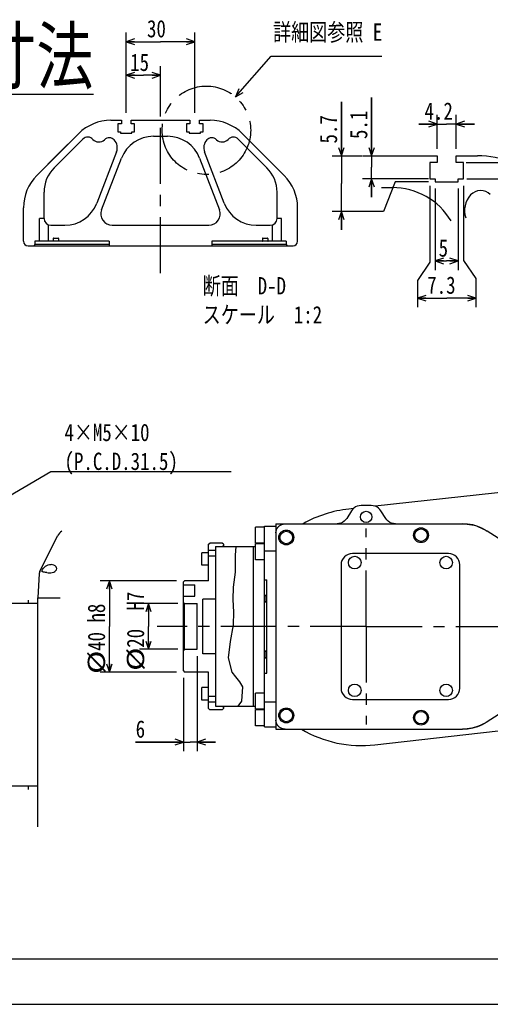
# Model space of a CAD drawing. Header units: millimetres. Extents: x 0 to 594, y 0 to 420.
# Tile 2 of 31: x 132 to 235, y 0 to 216. Entities that reach past the tile are written whole.
import ezdxf

# ---------------------------------------------------------------- set-up
doc = ezdxf.new("R2010")
doc.units = ezdxf.units.MM
doc.header["$LTSCALE"] = 32.67
doc.linetypes.add('CENTER', pattern=[0.6, 0.375, -0.075, 0.075, -0.075])
doc.layers.get('0').update_dxf_attribs({"linetype": 'CONTINUOUS'})
for name, color, linetype in [('DEFAULT_1', 7, 'CENTER'), ('DRA_ITEM', 7, 'CONTINUOUS'), ('DRIV_DIM', 7, 'CONTINUOUS'), ('PARAM_DIM', 7, 'CONTINUOUS')]:
    doc.layers.add(name, color=color, linetype=linetype)
doc.styles.get("Standard").update_dxf_attribs({"font": 'txt', "width": 0.8})
doc.dimstyles.new('DIMSTYLE_12', dxfattribs={"dimtxt": 3.8, "dimasz": 1.8, "dimexe": 0.18, "dimexo": 0.0625, "dimgap": 0.09, "dimtad": 1, "dimlfac": 2, "dimdsep": 46, "dimtxsty": 'STANDARD', "dimblk": 'OPEN', "dimblk1": 'OPEN', "dimblk2": 'OPEN', "dimcen": 0.09, "dimadec": 0, "dimazin": 0, "dimtp": 0.2, "dimtm": 0.2, "dimtfac": 1, "dimtofl": 0, "dimtmove": 0, "dimatfit": 3, "dimldrblk": 'OPEN', "dimfxl": 1, "dimtolj": 1, "dimarcsym": 0})
doc.dimstyles.new('DIMSTYLE_15', dxfattribs={"dimtxt": 3.8, "dimasz": 1.8, "dimexe": 0.18, "dimexo": 0.0625, "dimgap": 0.09, "dimtad": 1, "dimdsep": 46, "dimtxsty": 'STANDARD', "dimblk": 'OPEN', "dimblk1": 'OPEN', "dimblk2": 'OPEN', "dimcen": 0.09, "dimadec": 0, "dimazin": 0, "dimtp": 0.1, "dimtm": 0.1, "dimtfac": 1, "dimtofl": 0, "dimtmove": 0, "dimatfit": 3, "dimldrblk": 'OPEN', "dimfxl": 1, "dimtolj": 1, "dimarcsym": 0})
doc.dimstyles.new('DIMSTYLE_16', dxfattribs={"dimtxt": 3.8, "dimasz": 1.8, "dimexe": 0.18, "dimexo": 0.0625, "dimgap": 0.09, "dimtad": 1, "dimdec": 3, "dimlfac": 2, "dimdsep": 46, "dimtxsty": 'STANDARD', "dimblk": 'OPEN', "dimblk1": 'OPEN', "dimblk2": 'OPEN', "dimcen": 0.09, "dimadec": 0, "dimazin": 0, "dimtp": 0.2, "dimtm": 0.2, "dimtfac": 1, "dimtdec": 3, "dimtofl": 0, "dimtmove": 0, "dimatfit": 3, "dimldrblk": 'OPEN', "dimfxl": 1, "dimtolj": 1, "dimarcsym": 0})
doc.dimstyles.new('DIMSTYLE_17', dxfattribs={"dimtxt": 3.8, "dimasz": 1.8, "dimexe": 0.18, "dimexo": 0.0625, "dimgap": 0.09, "dimtad": 1, "dimdsep": 46, "dimtxsty": 'STANDARD', "dimblk": 'OPEN', "dimblk1": 'OPEN', "dimblk2": 'OPEN', "dimcen": 0.09, "dimadec": 0, "dimazin": 0, "dimtp": 0.2, "dimtm": 0.2, "dimtfac": 1, "dimtofl": 0, "dimtmove": 0, "dimatfit": 3, "dimldrblk": 'OPEN', "dimfxl": 1, "dimtolj": 1, "dimarcsym": 0})
doc.dimstyles.new('DIMSTYLE_18', dxfattribs={"dimtxt": 3.8, "dimasz": 1.8, "dimexe": 0.18, "dimexo": 0.0625, "dimgap": 0.09, "dimtad": 1, "dimlfac": 2, "dimdsep": 46, "dimtxsty": 'STANDARD', "dimblk": 'OPEN', "dimblk1": 'OPEN', "dimblk2": 'OPEN', "dimcen": 0.09, "dimadec": 0, "dimazin": 0, "dimtm": 0.039, "dimtfac": 1, "dimtofl": 0, "dimtmove": 0, "dimatfit": 3, "dimldrblk": 'OPEN', "dimfxl": 1, "dimtolj": 1, "dimarcsym": 0})
doc.dimstyles.new('DIMSTYLE_5', dxfattribs={"dimtxt": 3.8, "dimasz": 1.8, "dimexe": 0.18, "dimexo": 0.0625, "dimgap": 0.09, "dimtad": 1, "dimdec": 3, "dimlfac": 2, "dimdsep": 46, "dimtxsty": 'STANDARD', "dimblk": 'OPEN', "dimblk1": 'OPEN', "dimblk2": 'OPEN', "dimcen": 0.09, "dimadec": 0, "dimazin": 0, "dimtp": 0.001, "dimtm": 0.001, "dimtfac": 1, "dimtdec": 3, "dimtofl": 0, "dimtmove": 0, "dimatfit": 3, "dimldrblk": 'OPEN', "dimfxl": 1, "dimtolj": 1, "dimarcsym": 0})
doc.dimstyles.new('DIMSTYLE_7', dxfattribs={"dimtxt": 3.8, "dimasz": 1.8, "dimexe": 0.18, "dimexo": 0.0625, "dimgap": 0.09, "dimtad": 1, "dimdec": 3, "dimdsep": 46, "dimtxsty": 'STANDARD', "dimblk": 'OPEN', "dimblk1": 'OPEN', "dimblk2": 'OPEN', "dimcen": 0.09, "dimadec": 0, "dimazin": 0, "dimtp": 0.001, "dimtm": 0.001, "dimtfac": 1, "dimtdec": 3, "dimtofl": 0, "dimtmove": 0, "dimatfit": 3, "dimldrblk": 'OPEN', "dimfxl": 1, "dimtolj": 1, "dimarcsym": 0})

# ---------------------------------------------------------------- blocks, each defined once
blk = doc.blocks.new('_OPEN')
at = {"color": 0, "linetype": 'BYBLOCK'}
for p, q in [((0, 0), (-1, 0.34)), ((-1, -0.34), (0, 0)), ((-1, 0), (0, 0))]:
    blk.add_line(p, q, dxfattribs=at)
blk = doc.blocks.new('*D13')
at = {"layer": 'DRIV_DIM', "color": 2, "linetype": 'CONTINUOUS'}
for p, q in [((166.12, 87.81), (157.72, 87.81)), ((159.72, 87.81), (159.72, 82.81)), ((159.72, 77.81), (159.72, 82.81)), ((166.12, 77.81), (157.72, 77.81))]:
    blk.add_line(p, q, dxfattribs=at)
at = {"layer": 'DRIV_DIM', "color": 2, "linetype": 'CONTINUOUS', "xscale": 1.8, "yscale": 1.8, "zscale": 1.8}
for p, rotation in [((159.72, 87.81), 90), ((159.72, 77.81), 270)]:
    blk.add_blockref('_OPEN', p, dxfattribs=dict(at, rotation=rotation))
at = {"layer": 'DRIV_DIM', "color": 2, "linetype": 'CONTINUOUS'}
for s, width, p in [(' H7', 0.8, (158.77, 84.22)), ('20', 0.8, (158.77, 78.14)), ('%%c', 1.333333, (158.77, 73.07))]:
    blk.add_text(s, height=3.8, rotation=90, dxfattribs=dict(at, width=width)).set_placement(p)
blk = doc.blocks.new('*D23')
at = {"layer": 'DRIV_DIM', "color": 2, "linetype": 'CONTINUOUS'}
for p, q in [((249.08, 184.48), (249.08, 204.95)), ((249.08, 204.95), (249.08, 182.68)), ((229.24, 184.48), (251.08, 184.48)), ((249.08, 176.88), (249.08, 182.68)), ((229.38, 180.88), (251.08, 180.88)), ((249.08, 180.88), (249.08, 176.88))]:
    blk.add_line(p, q, dxfattribs=at)
at = {"layer": 'DRIV_DIM', "color": 2, "linetype": 'CONTINUOUS', "xscale": 1.8, "yscale": 1.8, "zscale": 1.8}
for p, rotation in [((249.08, 184.48), 270), ((249.08, 180.88), 90)]:
    blk.add_blockref('_OPEN', p, dxfattribs=dict(at, rotation=rotation))
at = {"layer": 'DRIV_DIM', "color": 2, "linetype": 'CONTINUOUS', "width": 0.8}
blk.add_text('3.6', height=3.8, rotation=90, dxfattribs=at).set_placement((248.13, 195.83))
blk = doc.blocks.new('*D24')
at = {"layer": 'DRIV_DIM', "color": 2, "linetype": 'CONTINUOUS'}
for p, q in [((201.96, 185.98), (201.96, 197.77)), ((201.96, 197.77), (201.96, 179.87)), ((199.96, 185.98), (206.44, 185.98)), ((201.96, 169.75), (201.96, 179.87)), ((213.75, 180.28), (211.18, 173.75)), ((220.99, 180.28), (213.75, 180.28)), ((211.18, 173.75), (199.96, 173.75)), ((201.96, 173.75), (201.96, 169.75))]:
    blk.add_line(p, q, dxfattribs=at)
at = {"layer": 'DRIV_DIM', "color": 2, "linetype": 'CONTINUOUS', "xscale": 1.8, "yscale": 1.8, "zscale": 1.8}
for p, rotation in [((201.96, 185.98), 270), ((201.96, 173.75), 90)]:
    blk.add_blockref('_OPEN', p, dxfattribs=dict(at, rotation=rotation))
at = {"layer": 'DRIV_DIM', "color": 2, "linetype": 'CONTINUOUS', "width": 0.8}
blk.add_text('5.7', height=3.8, rotation=90, dxfattribs=at).set_placement((201.01, 188.65))
blk = doc.blocks.new('*D25')
at = {"layer": 'DRIV_DIM', "color": 2, "linetype": 'CONTINUOUS'}
for p, q in [((208.57, 185.98), (208.57, 198.75)), ((208.57, 198.75), (208.57, 183.43)), ((206.57, 185.98), (213.48, 185.98)), ((208.57, 176.88), (208.57, 183.43)), ((220.99, 180.88), (206.57, 180.88)), ((208.57, 180.88), (208.57, 176.88))]:
    blk.add_line(p, q, dxfattribs=at)
at = {"layer": 'DRIV_DIM', "color": 2, "linetype": 'CONTINUOUS', "xscale": 1.8, "yscale": 1.8, "zscale": 1.8}
for p, rotation in [((208.57, 185.98), 270), ((208.57, 180.88), 90)]:
    blk.add_blockref('_OPEN', p, dxfattribs=dict(at, rotation=rotation))
at = {"layer": 'DRIV_DIM', "color": 2, "linetype": 'CONTINUOUS', "width": 0.8}
blk.add_text('5.1', height=3.8, rotation=90, dxfattribs=at).set_placement((207.62, 189.63))
blk = doc.blocks.new('*D35')
at = {"layer": 'DRIV_DIM', "color": 2, "linetype": 'CONTINUOUS'}
for p, q in [((170.37, 76.31), (170.37, 55.48)), ((167.37, 71.56), (167.37, 55.48)), ((167.37, 57.48), (156.91, 57.48)), ((156.91, 57.48), (168.87, 57.48)), ((174.37, 57.48), (168.87, 57.48)), ((170.37, 57.48), (174.37, 57.48))]:
    blk.add_line(p, q, dxfattribs=at)
at = {"layer": 'DRIV_DIM', "color": 2, "linetype": 'CONTINUOUS', "xscale": 1.8, "yscale": 1.8, "zscale": 1.8}
blk.add_blockref('_OPEN', (167.37, 57.48), dxfattribs=at)
at = {"layer": 'DRIV_DIM', "color": 2, "linetype": 'CONTINUOUS', "xscale": 1.8, "yscale": 1.8, "zscale": 1.8, "rotation": 180}
blk.add_blockref('_OPEN', (170.37, 57.48), dxfattribs=at)
at = {"layer": 'DRIV_DIM', "color": 2, "linetype": 'CONTINUOUS', "width": 0.8}
blk.add_text('6', height=3.8, dxfattribs=at).set_placement((156.91, 58.43))
blk = doc.blocks.new('*D50')
at = {"layer": 'PARAM_DIM', "color": 2, "linetype": 'CONTINUOUS'}
for p, q in [((222.89, 187.48), (222.89, 194.9)), ((227.09, 187.48), (227.09, 194.9)), ((222.89, 192.9), (218.89, 192.9)), ((218.89, 192.9), (224.99, 192.9)), ((231.09, 192.9), (224.99, 192.9)), ((227.09, 192.9), (231.09, 192.9))]:
    blk.add_line(p, q, dxfattribs=at)
at = {"layer": 'PARAM_DIM', "color": 2, "linetype": 'CONTINUOUS', "xscale": 1.8, "yscale": 1.8, "zscale": 1.8}
blk.add_blockref('_OPEN', (222.89, 192.9), dxfattribs=at)
at = {"layer": 'PARAM_DIM', "color": 2, "linetype": 'CONTINUOUS', "xscale": 1.8, "yscale": 1.8, "zscale": 1.8, "rotation": 180}
blk.add_blockref('_OPEN', (227.09, 192.9), dxfattribs=at)
at = {"layer": 'PARAM_DIM', "color": 2, "linetype": 'CONTINUOUS', "width": 0.8}
blk.add_text('4.2', height=3.8, dxfattribs=at).set_placement((220.14, 193.85))
blk = doc.blocks.new('*D51')
at = {"layer": 'PARAM_DIM', "color": 2, "linetype": 'CONTINUOUS'}
for p, q in [((154.85, 195.37), (154.85, 205.59)), ((162.35, 195.37), (162.35, 205.59)), ((154.85, 203.59), (158.6, 203.59)), ((162.35, 203.59), (158.6, 203.59))]:
    blk.add_line(p, q, dxfattribs=at)
at = {"layer": 'PARAM_DIM', "color": 2, "linetype": 'CONTINUOUS', "xscale": 1.8, "yscale": 1.8, "zscale": 1.8, "rotation": 180}
blk.add_blockref('_OPEN', (154.85, 203.59), dxfattribs=at)
at = {"layer": 'PARAM_DIM', "color": 2, "linetype": 'CONTINUOUS', "xscale": 1.8, "yscale": 1.8, "zscale": 1.8}
blk.add_blockref('_OPEN', (162.35, 203.59), dxfattribs=at)
at = {"layer": 'PARAM_DIM', "color": 2, "linetype": 'CONTINUOUS', "width": 0.8}
blk.add_text('15', height=3.8, dxfattribs=at).set_placement((155.7, 204.54))
blk = doc.blocks.new('*D52')
at = {"layer": 'PARAM_DIM', "color": 2, "linetype": 'CONTINUOUS'}
for p, q in [((154.85, 195.37), (154.85, 212.96)), ((169.85, 195.37), (169.85, 212.96)), ((154.85, 210.96), (162.35, 210.96)), ((169.85, 210.96), (162.35, 210.96))]:
    blk.add_line(p, q, dxfattribs=at)
at = {"layer": 'PARAM_DIM', "color": 2, "linetype": 'CONTINUOUS', "xscale": 1.8, "yscale": 1.8, "zscale": 1.8, "rotation": 180}
blk.add_blockref('_OPEN', (154.85, 210.96), dxfattribs=at)
at = {"layer": 'PARAM_DIM', "color": 2, "linetype": 'CONTINUOUS', "xscale": 1.8, "yscale": 1.8, "zscale": 1.8}
blk.add_blockref('_OPEN', (169.85, 210.96), dxfattribs=at)
at = {"layer": 'PARAM_DIM', "color": 2, "linetype": 'CONTINUOUS', "width": 0.8}
blk.add_text('30', height=3.8, dxfattribs=at).set_placement((159.39, 211.91))
blk = doc.blocks.new('*D53')
at = {"layer": 'PARAM_DIM', "color": 2, "linetype": 'CONTINUOUS'}
for p, q in [((221.34, 179.38), (221.34, 162.65)), ((228.64, 179.38), (228.64, 163.01)), ((221.34, 162.65), (218.63, 158.64)), ((228.64, 163.01), (231.4, 159.09)), ((218.63, 158.64), (218.63, 152.76)), ((231.4, 159.09), (231.4, 152.76)), ((218.63, 154.76), (225.01, 154.76)), ((231.4, 154.76), (225.01, 154.76))]:
    blk.add_line(p, q, dxfattribs=at)
at = {"layer": 'PARAM_DIM', "color": 2, "linetype": 'CONTINUOUS', "xscale": 1.8, "yscale": 1.8, "zscale": 1.8, "rotation": 180}
blk.add_blockref('_OPEN', (218.63, 154.76), dxfattribs=at)
at = {"layer": 'PARAM_DIM', "color": 2, "linetype": 'CONTINUOUS', "xscale": 1.8, "yscale": 1.8, "zscale": 1.8}
blk.add_blockref('_OPEN', (231.4, 154.76), dxfattribs=at)
at = {"layer": 'PARAM_DIM', "color": 2, "linetype": 'CONTINUOUS', "width": 0.8}
blk.add_text('7.3', height=3.8, dxfattribs=at).set_placement((220.73, 155.71))
blk = doc.blocks.new('*D54')
at = {"layer": 'PARAM_DIM', "color": 2, "linetype": 'CONTINUOUS'}
for p, q in [((222.49, 178.78), (222.49, 160.9)), ((227.49, 178.78), (227.49, 160.9)), ((222.49, 162.9), (224.99, 162.9)), ((227.49, 162.9), (224.99, 162.9))]:
    blk.add_line(p, q, dxfattribs=at)
at = {"layer": 'PARAM_DIM', "color": 2, "linetype": 'CONTINUOUS', "xscale": 1.8, "yscale": 1.8, "zscale": 1.8, "rotation": 180}
blk.add_blockref('_OPEN', (222.49, 162.9), dxfattribs=at)
at = {"layer": 'PARAM_DIM', "color": 2, "linetype": 'CONTINUOUS', "xscale": 1.8, "yscale": 1.8, "zscale": 1.8}
blk.add_blockref('_OPEN', (227.49, 162.9), dxfattribs=at)
at = {"layer": 'PARAM_DIM', "color": 2, "linetype": 'CONTINUOUS', "width": 0.8}
blk.add_text('5', height=3.8, dxfattribs=at).set_placement((223.23, 163.85))
blk = doc.blocks.new('*D59')
at = {"layer": 'PARAM_DIM', "color": 2, "linetype": 'CONTINUOUS'}
for p, q in [((165.87, 92.81), (149.16, 92.81)), ((151.16, 92.81), (151.16, 82.81)), ((151.16, 72.81), (151.16, 82.81)), ((165.87, 72.81), (149.16, 72.81))]:
    blk.add_line(p, q, dxfattribs=at)
at = {"layer": 'PARAM_DIM', "color": 2, "linetype": 'CONTINUOUS', "xscale": 1.8, "yscale": 1.8, "zscale": 1.8}
for p, rotation in [((151.16, 92.81), 90), ((151.16, 72.81), 270)]:
    blk.add_blockref('_OPEN', p, dxfattribs=dict(at, rotation=rotation))
at = {"layer": 'PARAM_DIM', "color": 2, "linetype": 'CONTINUOUS'}
for s, width, p in [('40 h8', 0.8, (150.21, 77.46)), ('%%c', 1.333333, (150.21, 72.4))]:
    blk.add_text(s, height=3.8, rotation=90, dxfattribs=dict(at, width=width)).set_placement(p)

msp = doc.modelspace()

# ---------------------------------------------------------------- linework, layer by layer
at = {"color": 7, "linetype": 'CONTINUOUS'}
for p, q in [((151.49552, 193.72765), (153.80338, 193.72765)), ((153.02838, 192.97765), (153.02838, 191.17765)), ((153.80338, 192.97765), (153.02838, 192.97765)), ((153.80338, 193.72765), (153.80338, 192.97765)), ((155.90338, 192.97765), (155.90338, 193.72765)), ((155.90338, 193.72765), (168.80338, 193.72765)), ((156.67838, 192.97765), (155.90338, 192.97765)), ((156.67838, 191.17765), (156.67838, 192.97765)), ((168.02838, 192.97765), (168.02838, 191.17765)), ((168.80338, 192.97765), (168.02838, 192.97765)), ((168.80338, 193.72765), (168.80338, 192.97765)), ((170.90338, 192.97765), (170.90338, 193.72765)), ((170.90338, 193.72765), (173.21125, 193.72765)), ((171.67838, 192.97765), (170.90338, 192.97765)), ((171.67838, 191.17765), (171.67838, 192.97765)), ((144.42445, 190.79872), (135.28231, 181.65658)), ((153.02838, 191.17765), (153.60338, 191.17765)), ((153.60338, 191.17765), (153.60338, 190.87765)), ((153.60338, 190.87765), (156.10338, 190.87765)), ((156.10338, 190.87765), (156.10338, 191.17765)), ((156.10338, 191.17765), (156.67838, 191.17765)), ((160.7967, 190.22765), (163.91007, 190.22765)), ((168.02838, 191.17765), (168.60338, 191.17765)), ((168.60338, 191.17765), (168.60338, 190.87765)), ((168.60338, 190.87765), (171.10338, 190.87765)), ((171.10338, 190.87765), (171.10338, 191.17765)), ((171.10338, 191.17765), (171.67838, 191.17765)), ((180.28231, 190.79872), (189.42445, 181.65658)), ((137.70482, 184.1498), (142.03939, 188.48436)), ((145.36955, 189.6225), (139.05008, 183.30303)), ((142.02878, 188.40304), (141.99342, 188.4384)), ((142.07474, 188.44901), (142.03939, 188.48436)), ((179.33721, 189.6225), (185.65668, 183.30303)), ((139.55391, 185.92817), (139.51855, 185.96353)), ((140.46607, 186.84034), (140.43072, 186.87569)), ((141.04944, 187.4237), (141.01408, 187.45906)), ((152.7318, 186.83173), (148.39727, 175.53989)), ((176.30949, 175.53989), (171.97496, 186.83173)), ((211.40019, 185.98182), (222.89065, 185.98182)), ((222.89065, 185.98182), (222.89065, 184.48182)), ((227.09065, 184.48182), (227.09065, 185.98182)), ((227.09065, 185.98182), (231.70638, 185.98182)), ((137.74018, 184.11444), (137.70482, 184.1498)), ((137.78614, 184.1604), (137.75078, 184.19576)), ((138.76548, 185.13975), (138.73013, 185.1751)), ((149.46031, 174.12357), (153.79484, 185.41541)), ((170.91192, 185.41541), (175.24645, 174.12357)), ((221.34065, 184.48182), (221.34065, 180.88183)), ((222.89065, 184.48182), (221.34065, 184.48182)), ((228.64065, 184.48182), (227.09065, 184.48182)), ((228.64065, 180.88183), (228.64065, 184.48182)), ((221.34065, 180.88183), (222.49065, 180.88183)), ((222.49065, 180.88183), (222.49065, 180.28183)), ((222.49065, 180.28183), (227.49065, 180.28183)), ((227.49065, 180.28183), (227.49065, 180.88183)), ((227.49065, 180.88183), (228.64065, 180.88183)), ((136.85338, 172.22765), (136.85338, 177.99973)), ((187.85338, 172.22765), (187.85338, 177.99973)), ((210.71238, 178.98182), (213.10402, 178.98182)), ((132.35338, 167.22765), (132.35338, 174.58551)), ((192.35338, 167.22765), (192.35338, 174.58551)), ((135.85338, 167.22765), (135.85338, 172.22765)), ((136.85338, 172.22765), (135.85338, 172.22765)), ((137.85338, 167.22765), (137.85338, 170.81343)), ((138.35338, 170.72765), (141.39542, 170.72765)), ((151.79426, 170.72765), (172.9125, 170.72765)), ((183.31135, 170.72765), (186.35338, 170.72765)), ((186.85338, 167.22765), (186.85338, 170.81343)), ((188.85338, 172.22765), (187.85338, 172.22765)), ((188.85338, 167.22765), (188.85338, 172.22765)), ((133.35338, 166.22765), (191.35338, 166.22765)), ((134.85338, 166.47763), (134.6034, 166.22765)), ((134.85338, 167.22765), (134.85338, 166.47763)), ((151.10338, 167.22765), (134.85338, 167.22765)), ((151.10338, 166.47763), (134.85338, 166.47763)), ((138.85338, 167.27763), (138.8034, 167.22765)), ((138.85338, 167.80265), (138.85338, 167.27763)), ((140.05338, 167.27763), (138.85338, 167.27763)), ((138.95338, 167.90265), (139.95338, 167.90265)), ((140.05338, 167.80265), (140.05338, 167.27766)), ((140.1034, 167.22765), (140.05338, 167.27766)), ((151.10338, 167.22765), (151.10338, 166.22765)), ((189.85338, 167.22765), (173.60338, 167.22765)), ((173.60338, 167.22765), (173.60338, 166.22765)), ((189.85338, 166.47763), (173.60338, 166.47763)), ((184.60337, 167.22765), (184.65338, 167.27766)), ((184.65338, 167.80265), (184.65338, 167.27766)), ((185.85338, 167.27763), (184.65338, 167.27763)), ((184.75338, 167.90265), (185.75338, 167.90265)), ((185.85338, 167.80265), (185.85338, 167.27763)), ((185.85338, 167.27763), (185.90336, 167.22765)), ((189.85338, 167.22765), (189.85338, 166.47763)), ((189.85338, 166.47763), (190.10336, 166.22765)), ((250.5248, 113.65876), (209.30355, 109.1677)), ((204.1387, 108.13103), (203.10695, 106.48023)), ((204.58694, 108.65382), (203.56289, 108.54225)), ((208.48768, 109.30563), (206.25797, 109.30563)), ((211.6387, 106.48023), (210.60695, 108.13103)), ((183.12282, 101.05563), (183.12282, 104.55563)), ((185.12282, 104.55563), (183.12282, 104.55563)), ((185.12282, 60.80563), (185.12282, 104.80563)), ((185.12282, 104.80563), (187.62282, 104.80563)), ((187.62282, 105.30563), (187.62282, 60.30563)), ((187.62282, 105.30563), (228.43681, 105.30563)), ((229.57663, 105.24044), (228.43681, 105.30563)), ((230.70156, 105.04572), (229.57663, 105.24044)), ((231.79693, 104.72401), (230.70156, 105.04572)), ((232.84849, 104.27949), (231.79693, 104.72401)), ((233.84253, 103.71796), (232.84849, 104.27949)), ((240.78197, 99.25689), (233.84253, 103.71796)), ((172.87282, 100.80562), (173.12283, 101.05563)), ((172.87282, 92.80563), (172.87282, 100.80562)), ((174.37282, 99.43063), (172.87282, 99.43063)), ((175.87281, 101.05563), (173.12283, 101.05563)), ((174.37282, 100.30563), (174.37282, 65.30563)), ((174.37282, 100.30563), (183.12282, 100.30563)), ((176.12282, 100.80562), (175.87281, 101.05563)), ((175.87283, 100.30563), (176.12282, 100.55563)), ((176.12282, 100.80562), (176.12282, 100.30563)), ((178.76932, 98.43231), (178.88038, 100.30563)), ((182.62282, 100.30563), (182.62282, 65.30563)), ((185.12282, 101.05563), (183.12282, 101.05563)), ((183.12282, 97.43867), (183.12282, 100.93867)), ((185.12282, 100.93867), (183.12282, 100.93867)), ((185.12282, 99.35102), (187.62282, 99.35102)), ((171.37282, 96.21271), (171.37282, 98.96271)), ((172.87282, 98.96271), (171.37282, 98.96271)), ((174.37282, 98.18063), (172.87282, 98.18063)), ((178.79388, 96.53825), (178.76932, 98.43231)), ((185.12282, 97.43867), (183.12282, 97.43867)), ((225.37282, 98.80563), (204.37282, 98.80563)), ((172.87282, 96.21271), (171.37282, 96.21271)), ((178.74026, 94.67153), (178.79388, 96.53825)), ((201.87282, 96.30563), (201.87282, 69.30563)), ((227.87282, 69.30563), (227.87282, 96.30563)), ((167.37282, 92.55564), (167.62282, 92.80563)), ((172.87282, 92.80563), (167.62282, 92.80563)), ((178.4389, 92.50786), (178.60725, 93.59425)), ((178.60725, 93.59425), (178.74026, 94.67153)), ((185.12282, 93.04343), (185.62282, 93.04343)), ((185.62282, 72.56783), (185.62282, 93.04343)), ((167.37282, 73.05563), (167.37282, 92.55564)), ((167.37282, 91.93063), (169.87282, 91.93063)), ((169.87282, 89.43063), (169.87282, 91.93063)), ((178.24122, 88.69721), (178.29695, 91.42057)), ((178.29695, 91.42057), (178.4389, 92.50786)), ((167.37282, 89.43063), (169.87282, 89.43063)), ((171.62282, 76.80563), (171.62282, 88.80563)), ((174.37282, 88.80563), (171.62282, 88.80563)), ((178.36741, 85.95924), (178.24122, 88.69721)), ((185.12282, 89.67857), (185.37282, 89.67857)), ((185.37282, 89.67857), (185.37282, 88.17857)), ((167.6228, 87.80563), (167.37282, 88.05561)), ((167.6228, 77.80563), (167.6228, 87.80563)), ((167.6228, 87.80563), (170.37282, 87.80563)), ((170.37282, 77.80563), (170.37282, 87.80563)), ((185.12282, 88.17857), (185.37282, 88.17857)), ((178.29695, 83.1454), (178.36741, 85.95924)), ((177.6583, 79.4982), (178.29695, 83.1454)), ((167.6228, 77.80563), (167.37282, 77.55565)), ((167.6228, 77.80563), (170.37282, 77.80563)), ((177.19988, 75.94681), (177.6583, 79.4982)), ((174.37282, 76.80563), (171.62282, 76.80563)), ((178.0014, 72.80144), (177.19988, 75.94681)), ((185.12282, 77.4327), (185.37282, 77.4327)), ((185.12282, 75.9327), (185.37282, 75.9327)), ((185.37282, 77.4327), (185.37282, 75.9327)), ((167.37282, 73.05563), (167.62282, 72.80563)), ((172.87282, 72.80563), (167.62282, 72.80563)), ((172.87282, 64.80564), (172.87282, 72.80563)), ((178.82521, 71.73679), (178.0014, 72.80144)), ((179.71051, 70.68491), (178.82521, 71.73679)), ((185.12282, 72.56783), (185.62282, 72.56783)), ((171.37282, 66.64856), (171.37282, 69.39856)), ((172.87282, 69.39856), (171.37282, 69.39856)), ((180.36574, 69.55048), (179.71051, 70.68491)), ((180.15953, 66.45831), (180.36574, 69.55048)), ((174.37282, 67.43063), (172.87282, 67.43063)), ((183.12282, 64.67259), (183.12282, 68.17259)), ((185.12282, 68.17259), (183.12282, 68.17259)), ((172.87282, 66.64856), (171.37282, 66.64856)), ((174.37282, 66.18063), (172.87282, 66.18063)), ((172.87282, 64.80564), (173.12283, 64.55563)), ((174.37282, 65.30563), (183.12282, 65.30563)), ((176.12282, 64.80564), (175.87281, 64.55563)), ((175.87283, 65.30563), (176.12282, 65.05564)), ((176.12282, 65.30563), (176.12282, 64.80564)), ((179.38066, 65.30563), (180.15953, 66.45831)), ((185.12282, 66.26024), (187.62282, 66.26024)), ((204.37282, 66.80563), (225.37282, 66.80563)), ((240.78197, 66.35437), (233.84253, 61.8933)), ((175.87281, 64.55563), (173.12283, 64.55563)), ((185.12282, 64.67259), (183.12282, 64.67259)), ((183.12282, 61.05563), (183.12282, 64.55563)), ((185.12282, 64.55563), (183.12282, 64.55563)), ((209.30083, 56.8599), (260.47445, 62.64748)), ((185.12282, 61.05563), (183.12282, 61.05563)), ((185.12282, 60.80563), (187.62282, 60.80563)), ((229.57663, 60.37082), (230.70156, 60.56555)), ((230.70156, 60.56555), (231.79693, 60.88726)), ((231.79693, 60.88726), (232.84849, 61.33177)), ((232.84849, 61.33177), (233.84253, 61.8933)), ((187.62282, 60.30563), (228.43681, 60.30563)), ((228.43681, 60.30563), (229.57663, 60.37082)), ((10, 10), (584, 10)), ((12.37736, 0), (584.30102, 0))]:
    msp.add_line(p, q, dxfattribs=at)
at = {"color": 4, "linetype": 'CONTINUOUS'}
for p, q in [((135.90197, 94.82764), (139.82498, 102.67367)), ((135.79776, 94.43277), (135.51596, 89.05563)), ((135.83716, 94.66317), (135.79777, 94.43285)), ((135.90295, 94.82978), (135.83716, 94.66317)), ((133.46596, 87.80563), (133.46596, 88.56862)), ((135.51596, 89.05563), (140.39042, 89.05563)), ((135.51596, 38.88977), (135.51596, 89.05563)), ((135.51596, 87.80563), (128.01596, 87.80563)), ((135.51596, 47.80563), (128.01596, 47.80563)), ((133.46596, 47.04265), (133.46596, 47.80563))]:
    msp.add_line(p, q, dxfattribs=at)
at = {"color": 2, "linetype": 'CONTINUOUS'}
for p, q in [((185.12282, 89.60357), (185.37282, 89.60357)), ((185.12282, 88.25357), (185.37282, 88.25357)), ((185.12282, 77.3577), (185.37282, 77.3577)), ((185.12282, 76.0077), (185.37282, 76.0077))]:
    msp.add_line(p, q, dxfattribs=at)
at = {"color": 7, "linetype": 'CONTINUOUS'}
for points in [[(206.25797, 109.30563), (205.83832, 109.27015), (205.43063, 109.16473), (205.04645, 108.99236), (204.69667, 108.75793), (204.3912, 108.46809), (204.1387, 108.13103)], [(210.60695, 108.13103), (210.35445, 108.46809), (210.04898, 108.75793), (209.69919, 108.99236), (209.31501, 109.16473), (208.90733, 109.27015), (208.48768, 109.30563)], [(203.10695, 106.48023), (202.85445, 106.14318), (202.54898, 105.85333), (202.19919, 105.6189), (201.81501, 105.44653), (201.40733, 105.34111), (200.98768, 105.30563)], [(213.75797, 105.30563), (213.33832, 105.34111), (212.93063, 105.44653), (212.54645, 105.6189), (212.19667, 105.85333), (211.8912, 106.14318), (211.6387, 106.48023)], [(187.62282, 103.30632), (187.62842, 103.4558), (187.64516, 103.60442), (187.67296, 103.75136), (187.71166, 103.8958), (187.76104, 104.03693), (187.82082, 104.17397), (187.89067, 104.30614), (187.9702, 104.43272), (188.05896, 104.55299), (188.15647, 104.66629), (188.26216, 104.77199), (188.37546, 104.86949), (188.49574, 104.95825), (188.62231, 105.03778), (188.75449, 105.10764), (188.89152, 105.16742), (189.03265, 105.2168), (189.17709, 105.2555), (189.32403, 105.2833), (189.47266, 105.30004), (189.62214, 105.30563)], [(228.43681, 105.30563), (228.95581, 105.29215), (229.47341, 105.25174)], [(229.47341, 105.25174), (229.9882, 105.18452), (230.4988, 105.09066)], [(230.4988, 105.09066), (231.00383, 104.97043), (231.50194, 104.82413)], [(231.50194, 104.82413), (231.99179, 104.65217), (232.47205, 104.45501)], [(232.47205, 104.45501), (232.94143, 104.23318), (233.39867, 103.98728), (233.84253, 103.71796)], [(189.62214, 60.30563), (189.47266, 60.31122), (189.32403, 60.32797), (189.17709, 60.35577), (189.03265, 60.39447), (188.89152, 60.44385), (188.75449, 60.50363), (188.62231, 60.57348), (188.49574, 60.65301), (188.37546, 60.74177), (188.26216, 60.83928), (188.15647, 60.94497), (188.05896, 61.05827), (187.9702, 61.17855), (187.89067, 61.30512), (187.82082, 61.4373), (187.76104, 61.57433), (187.71166, 61.71546), (187.67296, 61.8599), (187.64516, 62.00684), (187.62842, 62.15547), (187.62282, 62.30495)], [(229.9882, 60.42674), (229.47341, 60.35952), (228.95581, 60.31911), (228.43681, 60.30563)], [(231.00383, 60.64084), (230.4988, 60.5206), (229.9882, 60.42674)], [(231.99179, 60.9591), (231.50194, 60.78714), (231.00383, 60.64084)], [(232.94143, 61.37809), (232.47205, 61.15626), (231.99179, 60.9591)], [(233.84253, 61.8933), (233.39867, 61.62399), (232.94143, 61.37809)]]:
    msp.add_lwpolyline(points, dxfattribs=at)
at = {"color": 4, "linetype": 'CONTINUOUS'}
for points in [[(136.39112, 94.95788), (136.41983, 95.08942), (136.5205, 95.28309), (136.69617, 95.52411), (136.93728, 95.78413), (137.20291, 96.00985), (137.47285, 96.18479), (137.74626, 96.30946), (138.01596, 96.38053)], [(137.49979, 94.60372), (137.31867, 94.63669), (137.14566, 94.66545), (136.98599, 94.69057), (136.84305, 94.71338), (136.71518, 94.73642), (136.59923, 94.7637), (136.49805, 94.80137), (136.4226, 94.85952), (136.39112, 94.95788)], [(138.01596, 96.38053), (138.14388, 96.3955), (138.26995, 96.39779), (138.39173, 96.38761)], [(138.01596, 94.55563), (138.34574, 94.57496), (138.66651, 94.63329), (138.96719, 94.73135), (139.23313, 94.86899), (139.4462, 95.04341), (139.5872, 95.24734), (139.64094, 95.48408)], [(139.64094, 95.48408), (139.6003, 95.69064), (139.47087, 95.89779), (139.26689, 96.0769), (139.00727, 96.21998), (138.71048, 96.32369), (138.39173, 96.38761)], [(137.49979, 94.60372), (137.75558, 94.56763), (138.01596, 94.55563)]]:
    msp.add_lwpolyline(points, dxfattribs=at)
at = {"color": 7, "linetype": 'CONTINUOUS'}
for centre, radius in [((207.37282, 106.80563), 1.25), ((189.87282, 102.30563), 1.625), ((189.87282, 102.30563), 1.375), ((219.37282, 102.80563), 1.625), ((219.37282, 102.80563), 1.375), ((204.87282, 96.80563), 1.375), ((224.87282, 96.80563), 1.375), ((204.87282, 68.80563), 1.375), ((224.87282, 68.80563), 1.375), ((189.87282, 63.30563), 1.625), ((189.87282, 63.30563), 1.375), ((219.37282, 62.80563), 1.625), ((219.37282, 62.80563), 1.375)]:
    msp.add_circle(centre, radius, dxfattribs=at)
for centre, radius, start, end in [((151.49552, 183.72765), 10, 90, 135), ((173.21125, 183.72765), 10, 45, 90), ((146.43021, 188.56184), 1.5, 41.790101, 135), ((151.13025, 188.40852), 1.5, 42.9117403, 134.4732044), ((160.7967, 182.72765), 7.5, 90, 159), ((163.91007, 182.72765), 7.5, 21, 90), ((173.57651, 188.40852), 1.5, 45.5267956, 137.0882597), ((178.27655, 188.56184), 1.5, 45, 138.209899), ((148.85338, 190.72765), 1.75, 221.790101, 314.4732044), ((150.39785, 187.72765), 2.5, 339, 42.9117403), ((174.30891, 187.72765), 2.5, 137.0882597, 201), ((175.85338, 190.72765), 1.75, 225.5267956, 318.209899), ((231.70638, 165.98183), 20, 45, 90), ((142.35338, 174.58551), 10, 135, 180), ((144.35338, 177.99973), 7.5, 135, 180), ((180.35338, 177.99973), 7.5, 0, 45), ((182.35338, 174.58551), 10, 0, 45), ((213.10402, 163.98183), 15, 31.0373176, 90), ((233.90172, 173.98183), 5, 137.0882597, 199.1295149), ((232.43691, 175.34357), 3, 45.5267956, 137.0882597), ((141.39542, 178.22765), 7.5, 270, 339), ((183.31135, 178.22765), 7.5, 201, 270), ((151.79426, 173.22765), 2.5, 159, 270), ((172.9125, 173.22765), 2.5, 270, 21), ((138.35338, 172.22765), 1.5, 180, 270), ((186.35338, 172.22765), 1.5, 270, 360), ((133.35338, 167.22765), 1, 180, 270), ((138.95338, 167.80265), 0.1, 90, 180), ((139.95338, 167.80265), 0.1, 0, 90), ((184.75338, 167.80265), 0.1, 90, 180), ((185.75338, 167.80265), 0.1, 0, 90), ((191.35338, 167.22765), 1, 270, 360), ((206.37894, 82.6952), 26, 96.2178701, 119.5258971), ((204.37282, 96.30563), 2.5, 90, 180), ((225.37282, 96.30563), 2.5, 0, 90), ((204.37282, 69.30563), 2.5, 180, 270), ((225.37282, 69.30563), 2.5, 270, 360), ((206.37894, 82.6952), 26, 239.524818, 276.4525556)]:
    msp.add_arc(centre, radius, start, end, dxfattribs=at)
at = {"color": 4, "linetype": 'CONTINUOUS'}
for centre, radius, start, end in [((142.06105, 101.55563), 2.5, 122.1139264, 153.4349488), ((136.7964, 94.38051), 1, 153.4391287, 177.0045579)]:
    msp.add_arc(centre, radius, start, end, dxfattribs=at)
at = {"layer": 'DEFAULT_1', "color": 7, "linetype": 'CENTER'}
for p, q in [((162.35338, 160.22765), (162.35338, 200.00287)), ((207.37282, 82.80563), (207.37282, 104.30563)), ((207.37282, 82.80563), (161.63085, 82.80563)), ((207.37282, 82.80563), (207.37282, 61.30563)), ((207.37282, 82.80563), (307.28369, 82.80563))]:
    msp.add_line(p, q, dxfattribs=at)
at = {"layer": 'DEFAULT_1', "color": 2, "linetype": 'CENTER'}
msp.add_circle((172.39483, 191.54548), 9.69134, dxfattribs=at)
at = {"layer": 'DRA_ITEM', "color": 2, "linetype": 'CONTINUOUS'}
for p, q in [((178.76223, 198.85154), (186.56673, 207.80655)), ((186.56673, 207.80655), (186.99178, 207.80655)), ((186.99178, 207.80655), (210.83178, 207.80655)), ((90.78378, 88.72626), (138.36406, 116.78552)), ((138.36406, 116.78552), (141.33231, 116.78552)), ((141.33231, 116.78552), (177.81231, 116.78552))]:
    msp.add_line(p, q, dxfattribs=at)
msp.add_lwpolyline([(179.48075, 200.613), (178.76223, 198.85154), (180.40897, 199.80403)], dxfattribs=at)

# ---------------------------------------------------------------- texts
at = {"layer": 'DRA_ITEM', "color": 2, "linetype": 'CONTINUOUS', "width": 0.8}
msp.add_text('%%uT溝寸法', height=12, dxfattribs=at).set_placement((103.68237, 201.83373))
at = {"layer": 'DRA_ITEM', "color": 2, "linetype": 'CONTINUOUS', "char_height": 3.8, "attachment_point": 1}
for s, insert, width in [('詳細図参照 E', (186.99178, 214.95655), 23.84), ('断面  D-D\\Pスケール  1:2', (171.57853, 159.35834), 28.96), ('4×M5×10\\P(P.C.D.31.5)', (141.33231, 127.23552), 36.48)]:
    msp.add_mtext(s, dxfattribs=dict(at, insert=insert, width=width))

# ---------------------------------------------------------------- dimensions: what is measured, and where the dimension line sits
at = {"layer": 'DRIV_DIM', "color": 2, "linetype": 'CONTINUOUS'}
for base, p1, p2, angle, picture, middle in [((249.08286, 180.88183), (229.23693, 184.48183), (229.37621, 180.88183), 270, '*D23', (246.23286, 200.39266)), ((208.57058, 180.88183), (213.4764, 185.98183), (220.99065, 180.88183), 270, '*D25', (205.72058, 194.18874)), ((201.96343, 185.98183), (220.99065, 180.28183), (206.4427, 185.98183), 90, '*D24', (199.11343, 193.20506))]:
    dim = msp.add_linear_dim(base=base, p1=p1, p2=p2, angle=angle, dimstyle='DIMSTYLE_7', dxfattribs=at)
    dim.commit()
    dim.dimension.update_dxf_attribs({"geometry": picture, "text_midpoint": middle, "dimtype": 160})
dim = msp.add_linear_dim(base=(159.72427, 87.80563), p1=(166.1228, 77.80563), p2=(166.1228, 87.80563), angle=90, text='%%c<> H7', dimstyle='DIMSTYLE_5', dxfattribs=at)
dim.commit()
dim.dimension.update_dxf_attribs({"geometry": '*D13', "text_midpoint": (156.87427, 83.20815), "dimtype": 160})
dim = msp.add_linear_dim(base=(170.37282, 57.4767), p1=(167.37282, 71.55563), p2=(170.37282, 76.30563), dimstyle='DIMSTYLE_5', dxfattribs=at)
dim.commit()
dim.dimension.update_dxf_attribs({"geometry": '*D35', "text_midpoint": (158.43014, 60.3267), "dimtype": 160})
at = {"layer": 'PARAM_DIM', "color": 2, "linetype": 'CONTINUOUS'}
for base, p1, p2, dimstyle, picture, middle in [((154.85338, 210.96375), (169.85338, 195.37015), (154.85338, 195.37015), 'DIMSTYLE_16', '*D52', (162.43035, 213.81375)), ((221.34065, 154.7589), (228.64065, 179.38183), (221.34065, 179.38183), 'DIMSTYLE_17', '*D53', (225.28634, 157.6089)), ((222.49065, 162.90222), (227.49065, 178.78183), (222.49065, 178.78183), 'DIMSTYLE_15', '*D54', (224.74633, 165.75222))]:
    dim = msp.add_linear_dim(base=base, p1=p1, p2=p2, angle=180, dimstyle=dimstyle, dxfattribs=at)
    dim.commit()
    dim.dimension.update_dxf_attribs({"geometry": picture, "text_midpoint": middle, "dimtype": 160})
for base, p1, p2, dimstyle, picture, middle in [((162.35338, 203.58919), (154.85338, 195.37015), (162.35338, 195.37015), 'DIMSTYLE_12', '*D51', (158.74482, 206.43919)), ((227.09065, 192.89677), (222.89065, 187.48183), (227.09065, 187.48183), 'DIMSTYLE_15', '*D50', (224.69777, 195.74677))]:
    dim = msp.add_linear_dim(base=base, p1=p1, p2=p2, dimstyle=dimstyle, dxfattribs=at)
    dim.commit()
    dim.dimension.update_dxf_attribs({"geometry": picture, "text_midpoint": middle, "dimtype": 160})
dim = msp.add_linear_dim(base=(151.162, 92.80563), p1=(165.87282, 72.80563), p2=(165.87282, 92.80563), angle=90, text='%%c<>', dimstyle='DIMSTYLE_18', override={"dimpost": '<>h8'}, dxfattribs=at)
dim.commit()
dim.dimension.update_dxf_attribs({"geometry": '*D59', "text_midpoint": (148.312, 82.53017), "dimtype": 160})

doc.saveas('drawing.dxf')
